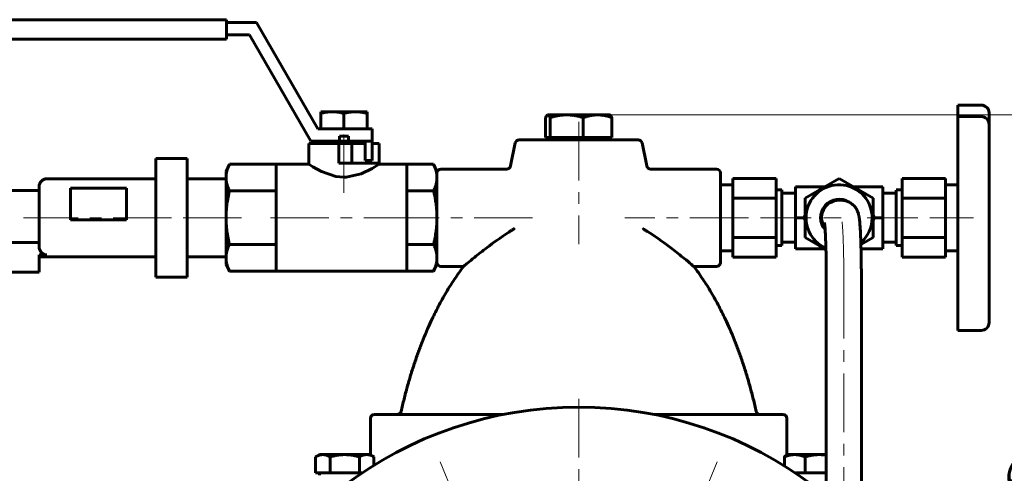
# Model space of a CAD drawing. Header units: millimetres. Extents: x 0 to 594, y 0 to 420.
# Tile 8 of 9: x 398 to 524, y 258 to 316. Entities that reach past the tile are written whole.
import ezdxf

# ---------------------------------------------------------------- set-up
doc = ezdxf.new("R2010")
doc.units = ezdxf.units.MM
for name, pattern in [('K5LT_AXLED', [12, 7.5, -1.5, 1.5, -1.5]), ('K5LT_BASIC', [0]), ('K5LT_THIN', [0])]:
    doc.linetypes.add(name, pattern=pattern)
doc.layers.add('Системный слой', color=7, linetype='Continuous')
doc.layers.add('Системный слой (1)', color=251, linetype='Continuous', true_color=0x6c6c6c)
doc.styles.add('KDIMTEXTSTYLE', font='GOST_AU.SHX', dxfattribs={"width": 0.96, "oblique": 15, "height": 5})
doc.styles.add('KTEXTSTYLE', font='GOST_AU.SHX', dxfattribs={"width": 0.56, "height": 5})
doc.dimstyles.new('KDIMSTYLE (0.50)', dxfattribs={"dimtxt": 5, "dimasz": 1, "dimexe": 2, "dimexo": 0, "dimgap": 1, "dimtad": 1, "dimlfac": 2, "dimtxsty": 'KDIMTEXTSTYLE', "dimsah": 1, "dimcen": 0, "dimdle": 1, "dimadec": 0, "dimazin": 0, "dimtfac": 0.667, "dimtmove": 0, "dimatfit": 3, "dimfxl": 1, "dimtvp": 1, "dimtolj": 1, "dimtzin": 0, "dimarcsym": 0})

# ---------------------------------------------------------------- blocks, each defined once
blk = doc.blocks.new('U25')
at = {"layer": 'Системный слой (1)', "color": 143, "linetype": 'K5LT_BASIC', "lineweight": 60, "true_color": 0x33acca}
for p, q in [((500.46, 294.65), (500.68, 295.02)), ((498.39, 291.05), (498.6, 291.42))]:
    blk.add_line(p, q, dxfattribs=at)
blk = doc.blocks.new('U26')
at = {"layer": 'Системный слой (1)', "color": 143, "linetype": 'K5LT_BASIC', "lineweight": 60, "true_color": 0x33acca}
for p, q in [((498.6, 290.68), (498.39, 291.05)), ((500.68, 287.08), (500.46, 287.45))]:
    blk.add_line(p, q, dxfattribs=at)
blk = doc.blocks.new('U27')
at = {"layer": 'Системный слой (1)', "color": 143, "linetype": 'K5LT_BASIC', "lineweight": 60, "true_color": 0x33acca}
for start, end in [(0, 246.4626), (311.0857, 0)]:
    blk.add_arc((502.97, 291.05), 4.24, start, end, dxfattribs=at)
blk = doc.blocks.new('U28')
at = {"layer": 'Системный слой (1)', "color": 143, "linetype": 'K5LT_BASIC', "lineweight": 60, "true_color": 0x33acca}
for p, q in [((505.26, 295.02), (505.48, 294.65)), ((507.34, 291.42), (507.56, 291.05))]:
    blk.add_line(p, q, dxfattribs=at)
blk = doc.blocks.new('U29')
at = {"layer": 'Системный слой (1)', "color": 143, "linetype": 'K5LT_BASIC', "lineweight": 60, "true_color": 0x33acca}
for p, q in [((500.68, 295.02), (501.11, 295.02)), ((504.83, 295.02), (505.26, 295.02))]:
    blk.add_line(p, q, dxfattribs=at)
blk = doc.blocks.new('U30')
at = {"layer": 'Системный слой (1)', "color": 143, "linetype": 'K5LT_BASIC', "lineweight": 60, "true_color": 0x33acca}
for p, q in [((510.31, 291.05), (510.31, 294.61)), ((510.31, 287.49), (510.31, 291.05))]:
    blk.add_line(p, q, dxfattribs=at)
blk = doc.blocks.new('U31')
at = {"layer": 'Системный слой (1)', "color": 143, "linetype": 'K5LT_BASIC', "lineweight": 60, "true_color": 0x33acca}
for p, q in [((434.91, 297.93), (434.93, 297.91)), ((434.93, 297.91), (435.44, 297.59)), ((435.44, 297.59), (436.54, 296.98)), ((436.54, 296.98), (438.38, 296.34)), ((441.61, 296.68), (443.05, 297.38)), ((443.05, 297.38), (443.84, 297.87)), ((443.84, 297.87), (443.93, 297.93)), ((438.38, 296.34), (439.42, 296.24)), ((439.42, 296.24), (439.7, 296.25)), ((439.7, 296.25), (441.61, 296.68))]:
    blk.add_line(p, q, dxfattribs=at)
blk = doc.blocks.new('U32')
at = {"layer": 'Системный слой (1)', "color": 143, "linetype": 'K5LT_BASIC', "lineweight": 60, "true_color": 0x33acca}
for p, q in [((434.91, 297.93), (430.73, 297.93)), ((447.49, 297.93), (443.93, 297.93))]:
    blk.add_line(p, q, dxfattribs=at)
blk = doc.blocks.new('U34')
at = {"layer": 'Системный слой (1)', "color": 143, "linetype": 'K5LT_BASIC', "lineweight": 60, "true_color": 0x33acca}
for p, q in [((459.84, 265.8), (443.32, 265.8)), ((495.76, 265.8), (479.24, 265.8))]:
    blk.add_line(p, q, dxfattribs=at)
blk = doc.blocks.new('U35')
at = {"layer": 'Системный слой (1)', "color": 143, "linetype": 'K5LT_BASIC', "lineweight": 60, "true_color": 0x33acca}
for p, q in [((487.73, 291.05), (487.73, 296.8)), ((487.73, 285.3), (487.73, 291.05))]:
    blk.add_line(p, q, dxfattribs=at)
blk = doc.blocks.new('U37')
at = {"layer": 'Системный слой (1)', "color": 143, "linetype": 'K5LT_BASIC', "lineweight": 60, "true_color": 0x33acca}
for p, q in [((465.36, 304.06), (465.28, 303.89)), ((465.44, 304.17), (465.36, 304.06)), ((465.51, 304.23), (465.44, 304.17)), ((465.53, 304.24), (465.51, 304.23)), ((465.55, 304.25), (465.53, 304.24)), ((465.58, 304.25), (465.55, 304.25))]:
    blk.add_line(p, q, dxfattribs=at)
blk = doc.blocks.new('U38')
at = {"layer": 'Системный слой (1)', "color": 143, "linetype": 'K5LT_BASIC', "lineweight": 60, "true_color": 0x33acca}
for p, q in [((500.72, 260.64), (500.41, 260.65)), ((501.02, 260.62), (500.72, 260.64)), ((501.33, 260.57), (501.02, 260.62))]:
    blk.add_line(p, q, dxfattribs=at)
blk = doc.blocks.new('U42')
at = {"layer": 'Системный слой (1)', "color": 143, "linetype": 'K5LT_BASIC', "lineweight": 60, "true_color": 0x33acca}
for p, q in [((505.83, 283.05), (505.83, 251.15)), ((505.83, 236.51), (505.83, 229.83))]:
    blk.add_line(p, q, dxfattribs=at)
blk = doc.blocks.new('D2')
at = {"layer": 'Системный слой (1)'}
for points in [[(506.66, 242.2), (510.36, 245.63), (505.9, 243.28), (506.69, 243.03)], [(428.73, 187.88), (433.19, 190.23), (432.4, 190.47), (432.43, 191.3)]]:
    blk.add_hatch(color=7, dxfattribs=at).paths.add_polyline_path(points)
at = {"layer": 'Системный слой (1)', "color": 7, "linetype": 'K5LT_THIN', "lineweight": 18, "true_color": 0xffffff}
for p, q in [((510.36, 245.63), (521.78, 253.71)), ((521.78, 253.71), (540.44, 253.71)), ((428.73, 187.88), (510.36, 245.63)), ((505.9, 243.28), (510.36, 245.63)), ((510.36, 245.63), (506.66, 242.2)), ((506.69, 243.03), (505.9, 243.28)), ((506.66, 242.2), (506.69, 243.03)), ((428.73, 187.88), (432.43, 191.3)), ((432.43, 191.3), (432.4, 190.47)), ((433.19, 190.23), (428.73, 187.88)), ((432.4, 190.47), (433.19, 190.23))]:
    blk.add_line(p, q, dxfattribs=at)
blk.add_wipeout([(523.78, 254.71), (523.78, 262.09), (537.85, 262.09), (537.85, 254.71)]).dxf.layer = 'Системный слой (1)'
at = {"layer": 'Системный слой (1)', "color": 7, "char_height": 5, "attachment_point": 1, "style": 'KTEXTSTYLE'}
for s, insert in [('\\H5.0;\\W1.000;\\Q15;\\Q15;\\W0.960;∅', (523.78, 261.29)), ('\\H5.0;\\W1.000;\\Q15;\\Q15;\\W0.960;200', (527.09, 261.29))]:
    blk.add_mtext(s, dxfattribs=dict(at, insert=insert))
blk = doc.blocks.new('KDIMARROW_01')
at = {"layer": 'Системный слой'}
blk.add_hatch(color=0, dxfattribs=at).paths.add_polyline_path([(0, 0), (-5, 0.66), (-4.5, 0), (-5, -0.66)])
at = {"layer": 'Системный слой', "color": 0, "linetype": 'K5LT_THIN', "lineweight": 18}
for p, q in [((-4.5, 0), (-5, 0.66)), ((-5, 0.66), (0, 0)), ((0, 0), (-5, -0.66)), ((-5, -0.66), (-4.5, 0))]:
    blk.add_line(p, q, dxfattribs=at)
at = {"layer": 'Системный слой (1)', "color": 0, "linetype": 'K5LT_THIN', "lineweight": 18}
blk.add_line((469.54, 216.75), (469.04, 216.75), dxfattribs=at)
blk = doc.blocks.new('D6')
at = {"layer": 'Системный слой (1)'}
for points in [[(559.2, 299.25), (558.54, 304.25), (557.88, 299.25), (558.54, 299.75)], [(558.54, 174.25), (559.2, 179.25), (558.54, 178.75), (557.88, 179.25)]]:
    blk.add_hatch(color=7, dxfattribs=at).paths.add_polyline_path(points)
at = {"layer": 'Системный слой (1)', "color": 7, "linetype": 'K5LT_THIN', "lineweight": 18, "true_color": 0xffffff}
for p, q in [((469.98, 304.25), (560.54, 304.25)), ((557.88, 299.25), (558.54, 304.25)), ((558.54, 304.25), (559.2, 299.25)), ((558.54, 174.25), (558.54, 304.25)), ((558.54, 299.75), (557.88, 299.25)), ((559.2, 299.25), (558.54, 299.75)), ((558.54, 174.25), (557.88, 179.25)), ((557.88, 179.25), (558.54, 178.75)), ((558.54, 178.75), (559.2, 179.25)), ((559.2, 179.25), (558.54, 174.25)), ((495.88, 174.25), (560.54, 174.25))]:
    blk.add_line(p, q, dxfattribs=at)
blk.add_wipeout([(557.54, 233.51), (550.16, 233.51), (550.16, 244.53), (557.54, 244.53)]).dxf.layer = 'Системный слой (1)'
at = {"layer": 'Системный слой (1)', "color": 7, "insert": (550.95, 233.51), "char_height": 5, "attachment_point": 1, "rotation": 90, "style": 'KTEXTSTYLE'}
blk.add_mtext('\\H5.0;\\W1.000;\\Q15;\\Q15;\\W0.960;260', dxfattribs=at)
blk = doc.blocks.new('U45')
at = {"layer": 'Системный слой (1)', "color": 30, "linetype": 'K5LT_AXLED', "lineweight": 18, "true_color": 0xff8000}
for p, q in [((454.24, 253.71), (451.75, 259.71)), ((484.85, 253.71), (487.34, 259.71)), ((456.72, 247.7), (454.24, 253.71)), ((482.36, 247.7), (484.85, 253.71)), ((432.59, 232.06), (426.58, 234.55)), ((506.5, 232.06), (512.5, 234.55)), ((438.59, 229.57), (432.59, 232.06)), ((500.49, 229.57), (506.5, 232.06)), ((438.59, 203.93), (432.59, 201.44)), ((500.49, 203.93), (506.5, 201.44)), ((432.59, 201.44), (426.58, 198.96)), ((506.5, 201.44), (512.5, 198.96)), ((456.72, 185.8), (454.24, 179.8)), ((482.36, 185.8), (484.85, 179.8)), ((454.24, 179.8), (451.75, 173.79)), ((484.85, 179.8), (487.34, 173.79))]:
    blk.add_line(p, q, dxfattribs=at)
for start, end in [(67.5, 112.5), (112.5, 157.5), (22.5, 67.5), (157.5, 202.5), (337.5, 22.5), (202.5, 247.5), (292.5, 337.5), (247.5, 292.5)]:
    blk.add_arc((469.54, 216.75), 40, start, end, dxfattribs=at)

msp = doc.modelspace()

# ---------------------------------------------------------------- linework, layer by layer
at = {"layer": 'Системный слой (1)', "color": 143, "linetype": 'K5LT_BASIC', "lineweight": 60, "true_color": 0x33acca}
for p, q in [((389.1265, 316.4672), (424.3309, 316.4672)), ((424.3309, 313.9526), (424.3309, 316.4672)), ((424.3309, 316.086), (428.1992, 316.086)), ((428.1992, 316.086), (436.067, 302.4585)), ((389.1265, 313.9526), (424.3309, 313.9526)), ((427.2936, 314.5175), (424.3309, 314.5175)), ((435.1615, 300.89), (427.2936, 314.5175)), ((436.442, 304.4396), (436.442, 304.6543)), ((436.442, 304.6543), (437.9303, 304.6543)), ((437.9303, 304.6543), (440.9068, 304.6543)), ((440.9068, 304.6543), (442.3951, 304.6543)), ((442.3951, 304.6543), (442.3951, 304.4396)), ((518.2115, 305.5106), (521.2115, 305.5106)), ((518.2115, 305.5106), (518.2115, 304.0657)), ((436.442, 304.4396), (436.442, 302.4585)), ((439.4185, 304.4396), (439.4185, 302.4585)), ((442.3951, 304.4396), (442.3951, 302.4585)), ((465.2832, 301.3514), (465.2832, 303.8941)), ((465.544, 304.2514), (465.5114, 304.2325)), ((465.544, 304.2514), (465.5764, 304.2514)), ((465.5764, 304.2514), (468.0001, 304.2514)), ((465.8697, 301.3514), (465.8697, 303.8941)), ((468.0001, 304.2514), (471.9677, 304.2514)), ((470.1306, 301.3514), (470.1306, 303.8941)), ((471.9677, 304.2514), (473.544, 304.2514)), ((473.544, 304.2514), (473.5767, 304.2325)), ((473.8049, 301.3514), (473.8049, 303.8941)), ((518.2115, 304.0657), (518.2115, 304.0285)), ((518.2115, 304.0285), (521.2115, 304.0285)), ((518.2115, 304.0285), (518.2115, 296.7199)), ((522.2115, 303.2969), (522.2115, 304.5106)), ((436.067, 302.4585), (437.8208, 302.4585)), ((437.8208, 302.4585), (439.4185, 302.4585)), ((439.4185, 302.4585), (441.0163, 302.4585)), ((441.0163, 302.4585), (443.0279, 302.4585)), ((443.0279, 302.4585), (443.0279, 300.89)), ((522.2115, 303.0285), (522.2115, 303.2969)), ((522.2115, 296.8893), (522.2115, 303.0285)), ((438.8499, 300.89), (435.1615, 300.89)), ((437.485, 300.5763), (437.485, 300.89)), ((438.8499, 301.5174), (438.8499, 300.89)), ((439.9872, 301.5174), (438.8499, 301.5174)), ((439.9872, 300.89), (438.8499, 300.89)), ((439.9872, 300.89), (439.9872, 301.5174)), ((443.0279, 300.89), (439.9872, 300.89)), ((441.3521, 300.5763), (441.3521, 300.89)), ((442.1255, 300.89), (442.1255, 298.3805)), ((443.0279, 300.89), (443.0279, 298.3805)), ((477.1947, 301.0513), (461.8934, 301.0513)), ((465.5764, 301.3514), (465.2832, 301.3514)), ((465.544, 301.3514), (465.544, 301.0513)), ((465.8697, 301.3514), (465.5764, 301.3514)), ((468.0001, 301.3514), (465.8697, 301.3514)), ((470.1306, 301.3514), (468.0001, 301.3514)), ((471.9677, 301.3514), (470.1306, 301.3514)), ((473.8049, 301.3514), (471.9677, 301.3514)), ((473.544, 301.3514), (473.544, 301.0513)), ((434.9069, 297.9254), (434.9069, 300.5763)), ((438.774, 300.5763), (434.9069, 300.5763)), ((438.774, 298.0668), (438.774, 300.5763)), ((441.3521, 300.5763), (438.774, 300.5763)), ((440.4498, 300.5763), (440.4498, 298.0668)), ((441.3521, 300.5763), (442.1255, 300.5763)), ((443.0279, 300.5763), (443.9302, 300.5763)), ((443.9302, 300.5763), (443.9302, 298.0668)), ((461.4037, 300.6521), (460.7958, 297.6979)), ((477.6844, 300.6521), (478.2883, 297.6977)), ((415.2865, 298.6714), (415.2865, 298.6642)), ((419.2865, 298.6714), (415.2865, 298.6714)), ((415.2865, 297.8031), (415.2865, 298.6642)), ((419.2865, 298.6642), (419.2865, 298.6714)), ((419.2865, 297.8031), (419.2865, 298.6642)), ((442.1255, 298.3805), (443.0279, 298.3805)), ((415.2865, 297.8031), (415.2865, 297.2031)), ((415.2865, 290.5831), (415.2865, 297.2031)), ((419.2865, 297.2031), (419.2865, 297.8031)), ((419.2865, 290.5831), (419.2865, 297.2031)), ((424.2865, 297.0045), (424.7159, 297.9254)), ((424.2865, 296.2069), (424.2865, 297.0045)), ((430.7317, 297.9254), (424.7159, 297.9254)), ((430.7317, 297.9254), (430.7317, 294.4884)), ((439.4185, 298.0668), (438.774, 298.0668)), ((443.9302, 298.0668), (439.4185, 298.0668)), ((443.9302, 297.9254), (443.9302, 298.0668)), ((450.9271, 297.9254), (447.4894, 297.9254)), ((447.4894, 297.9254), (447.4894, 294.4884)), ((451.3565, 297.0045), (450.9271, 297.9254)), ((451.3565, 297.0045), (451.3565, 296.2069)), ((460.3102, 297.3013), (451.8565, 297.3013)), ((478.2883, 297.6977), (478.2883, 297.6977)), ((487.2315, 297.3013), (478.7776, 297.3013)), ((478.7776, 297.2985), (478.7776, 297.2985)), ((415.2865, 296.0513), (401.2865, 296.0513)), ((424.2865, 296.0513), (419.2865, 296.0513)), ((424.2865, 291.0513), (424.2865, 296.2069)), ((451.3565, 296.2069), (451.3565, 291.0513)), ((489.3315, 296.096), (489.3315, 293.5737)), ((489.3315, 296.096), (494.8816, 296.096)), ((494.8816, 293.5737), (494.8816, 296.096)), ((498.6027, 293.5737), (502.9715, 296.096)), ((502.9715, 296.096), (507.3403, 293.5737)), ((511.0614, 296.096), (511.0614, 293.5737)), ((516.6115, 296.096), (511.0614, 296.096)), ((516.6115, 293.5737), (516.6115, 296.096)), ((518.2115, 296.7199), (518.2115, 294.3744)), ((522.2115, 293.6056), (522.2115, 296.8893)), ((400.2865, 294.5513), (393.2865, 294.5513)), ((400.2865, 295.0513), (400.2865, 287.3432)), ((404.3197, 290.779), (404.3197, 294.8467)), ((404.3197, 294.8467), (411.4915, 294.8467)), ((411.4915, 294.8467), (411.4915, 290.779)), ((430.7317, 294.4884), (424.7159, 294.4884)), ((430.7317, 294.4884), (430.7317, 291.0513)), ((447.4894, 294.4884), (447.4894, 291.0513)), ((450.9271, 294.4884), (447.4894, 294.4884)), ((489.3315, 295.2931), (487.7315, 295.2931)), ((494.8816, 294.615), (495.6315, 294.615)), ((495.6315, 294.615), (495.6315, 287.4877)), ((497.3815, 295.0213), (498.2624, 295.0213)), ((497.3815, 295.0213), (497.3815, 291.0513)), ((498.2624, 295.0213), (500.6795, 295.0213)), ((507.6807, 295.0213), (505.2636, 295.0213)), ((508.5615, 295.0213), (507.6807, 295.0213)), ((508.5615, 291.0513), (508.5615, 295.0213)), ((511.0614, 294.615), (510.3115, 294.615)), ((516.6115, 295.2931), (518.2115, 295.2931)), ((489.3315, 293.5737), (489.3315, 288.529)), ((489.3315, 293.5737), (494.8816, 293.5737)), ((494.8816, 288.529), (494.8816, 293.5737)), ((495.6315, 294.1946), (497.3815, 294.1946)), ((498.6027, 288.529), (498.6027, 293.5737)), ((502.9715, 293.3013), (502.9792, 293.3013)), ((502.9792, 293.3013), (503.2278, 293.3013)), ((507.3403, 293.5737), (507.3403, 288.529)), ((510.3115, 294.1946), (508.5615, 294.1946)), ((516.6115, 293.5737), (511.0614, 293.5737)), ((511.0614, 293.5737), (511.0614, 288.529)), ((516.6115, 288.529), (516.6115, 293.5737)), ((518.2115, 294.3744), (518.2115, 283.7055)), ((522.2115, 284.6437), (522.2115, 293.6056)), ((411.4915, 290.779), (404.3197, 290.779)), ((424.2865, 285.8958), (424.2865, 291.0513)), ((430.7317, 291.0513), (430.7317, 287.6143)), ((447.4894, 291.0513), (447.4894, 287.6143)), ((451.3565, 291.0513), (451.3565, 285.8958)), ((497.3815, 291.0513), (498.2624, 291.0513)), ((497.3815, 291.0513), (497.3815, 287.0813)), ((498.2624, 291.0513), (498.3874, 291.0513)), ((507.5557, 291.0513), (507.3403, 290.6783)), ((507.6807, 291.0513), (507.5557, 291.0513)), ((508.5615, 291.0513), (507.6807, 291.0513)), ((508.5615, 287.0813), (508.5615, 291.0513)), ((415.2865, 290.5831), (415.2865, 289.5903)), ((415.2865, 283.8313), (415.2865, 289.5903)), ((419.2865, 289.5903), (419.2865, 290.5831)), ((419.2865, 283.8313), (419.2865, 289.5903)), ((489.3315, 288.529), (489.3315, 286.0067)), ((489.3315, 288.529), (494.8816, 288.529)), ((494.8816, 286.0067), (494.8816, 288.529)), ((501.2823, 286.982), (498.6027, 288.529)), ((507.3403, 288.529), (505.7664, 287.6203)), ((511.0614, 288.529), (511.0614, 286.0067)), ((516.6115, 288.529), (511.0614, 288.529)), ((516.6115, 286.0067), (516.6115, 288.529)), ((400.2865, 287.8891), (393.2865, 287.8891)), ((430.7317, 287.6143), (424.7159, 287.6143)), ((430.7317, 287.6143), (430.7317, 284.1773)), ((447.4894, 287.6143), (447.4894, 284.1773)), ((450.9271, 287.6143), (447.4894, 287.6143)), ((494.8816, 287.4877), (495.6315, 287.4877)), ((495.6315, 287.9081), (497.3815, 287.9081)), ((497.3815, 287.0813), (498.2624, 287.0813)), ((498.2624, 287.0813), (500.6795, 287.0813)), ((501.1102, 287.0813), (500.6795, 287.0813)), ((507.6807, 287.0813), (505.7812, 287.0813)), ((508.5615, 287.0813), (507.6807, 287.0813)), ((510.3115, 287.9081), (508.5615, 287.9081)), ((511.0614, 287.4877), (510.3115, 287.4877)), ((400.2865, 284.0513), (400.2865, 286.2816)), ((400.2865, 286.2816), (401.2865, 286.2816)), ((415.2865, 286.0513), (400.2865, 286.0513)), ((424.2865, 286.0513), (419.2865, 286.0513)), ((424.2865, 285.0982), (424.2865, 285.8958)), ((451.3565, 285.8958), (451.3565, 285.0982)), ((489.3315, 286.8095), (487.7315, 286.8095)), ((489.3315, 286.0067), (494.8816, 286.0067)), ((516.6115, 286.0067), (511.0614, 286.0067)), ((516.6115, 286.8095), (518.2115, 286.8095)), ((424.2865, 285.0982), (424.7159, 284.1773)), ((451.3565, 285.0982), (450.9271, 284.1773)), ((454.7668, 284.8013), (451.8565, 284.8013)), ((487.2315, 284.8013), (484.3212, 284.8013)), ((522.2115, 281.9528), (522.2115, 284.6437)), ((400.2865, 284.0513), (393.2865, 284.0513)), ((415.2865, 283.8313), (415.2865, 283.4313)), ((419.2865, 283.4313), (415.2865, 283.4313)), ((419.2865, 283.4313), (419.2865, 283.8313)), ((430.7317, 284.1773), (424.7159, 284.1773)), ((447.4894, 284.1773), (430.7317, 284.1773)), ((450.9271, 284.1773), (447.4894, 284.1773)), ((518.2115, 283.7055), (518.2115, 281.7834)), ((501.3282, 283.0513), (501.3282, 255.3489)), ((522.2115, 277.5921), (522.2115, 281.9528)), ((518.2115, 281.7834), (518.2115, 276.5921)), ((518.2115, 276.5921), (521.2115, 276.5921)), ((442.8236, 260.6193), (442.8236, 265.3013)), ((496.2645, 260.6193), (496.2645, 265.3013)), ((436.268, 260.6514), (435.7652, 260.3611)), ((435.7652, 258.3014), (435.7652, 260.3611)), ((436.268, 260.6514), (436.7034, 260.6514)), ((436.7034, 260.6514), (439.518, 260.6514)), ((437.6416, 258.3014), (437.6416, 260.3611)), ((439.518, 260.6514), (442.3325, 260.6514)), ((441.3943, 258.3014), (441.3943, 260.3611)), ((442.3325, 260.6514), (442.768, 260.6514)), ((442.768, 260.6514), (443.2707, 260.3611)), ((443.2707, 259.2921), (443.2707, 260.3611)), ((495.9452, 259.2129), (495.9452, 260.3611)), ((496.3201, 260.6514), (496.2055, 260.5852)), ((496.3201, 260.6514), (497.272, 260.6514)), ((497.272, 260.6514), (500.4113, 260.6514)), ((498.5988, 258.3014), (498.5988, 260.3611)), ((500.4113, 260.6514), (501.3282, 260.6514)), ((436.7034, 258.3014), (435.7652, 258.3014)), ((436.268, 258.3014), (436.268, 258.0013)), ((437.6416, 258.3014), (436.7034, 258.3014)), ((439.518, 258.3014), (437.6416, 258.3014)), ((441.3943, 258.3014), (439.518, 258.3014)), ((441.7304, 258.3014), (441.3943, 258.3014)), ((498.5988, 258.3014), (497.3577, 258.3014)), ((500.4113, 258.3014), (498.5988, 258.3014)), ((501.3282, 258.3014), (500.4113, 258.3014))]:
    msp.add_line(p, q, dxfattribs=at)
at = {"layer": 'Системный слой (1)', "color": 30, "linetype": 'K5LT_AXLED', "lineweight": 18, "true_color": 0xff8000}
for p, q in [((469.544, 303.3514), (469.544, 287.6689)), ((439.4185, 294.2376), (439.4185, 302.89)), ((417.2865, 291.0513), (398.2865, 291.0513)), ((426.2865, 291.0513), (417.2865, 291.0513)), ((449.4894, 291.0513), (428.7317, 291.0513)), ((463.6215, 291.0513), (449.3565, 291.0513)), ((491.3315, 291.0513), (475.4665, 291.0513)), ((499.3815, 291.0513), (492.8816, 291.0513)), ((503.2278, 291.0513), (500.9715, 291.0513)), ((513.0614, 291.0513), (506.5615, 291.0513)), ((520.2115, 291.0513), (514.6115, 291.0513)), ((469.544, 267.8013), (469.544, 256.5013))]:
    msp.add_line(p, q, dxfattribs=at)
at = {"layer": 'Системный слой (1)', "color": 143, "linetype": 'K5LT_BASIC', "lineweight": 60, "true_color": 0x33acca}
for centre, radius, start, end in [((521.2115, 304.5106), 1, 0, 90), ((521.2115, 303.0285), 1, 0, 90), ((461.8934, 300.5513), 0.5, 90, 168.372439), ((477.1947, 300.5513), 0.5, 11.627561, 90), ((451.8565, 296.8013), 0.5, 90, 180), ((487.2315, 296.8013), 0.5, 0, 90), ((401.2865, 295.0513), 1, 90, 180), ((502.9715, 291.0513), 2.3813, 56.963892, 221.28308), ((502.9715, 291.0513), 2.25, 90, 216.672559), ((451.8565, 285.3013), 0.5, 180, 270), ((487.2315, 285.3013), 0.5, 270, 0), ((521.2115, 277.5921), 1, 270, 0), ((469.544, 216.7514), 50, 301.788331, 238.211669), ((443.3236, 265.3013), 0.5, 90, 180), ((495.7645, 265.3013), 0.5, 0, 90)]:
    msp.add_arc(centre, radius, start, end, dxfattribs=at)
at = {"layer": 'Системный слой (1)', "color": 30, "linetype": 'K5LT_AXLED', "lineweight": 18, "true_color": 0xff8000}
msp.add_ellipse((503.2278, 283.0513), major_axis=(0, 8), ratio=0.04380471, start_param=4.71238897, end_param=6.28318531, dxfattribs=at)
at = {"layer": 'Системный слой (1)', "color": 143, "linetype": 'K5LT_BASIC', "lineweight": 60, "true_color": 0x33acca}
for points, weights in [([(437.9303, 304.6543), (437.2395, 304.6543), (436.442, 304.4396)], [1, 1.04428104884, 1.01222688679]), ([(439.4185, 304.4396), (438.621, 304.6543), (437.9303, 304.6543)], [1.01222688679, 1.04428104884, 1]), ([(440.9068, 304.6543), (440.2161, 304.6543), (439.4185, 304.4396)], [1, 1.04428104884, 1.01222688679]), ([(465.8697, 303.8941), (465.7125, 304.2514), (465.5764, 304.2514)], [1, 1.0379548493, 1]), ([(468.0001, 304.2514), (467.0114, 304.2514), (465.8697, 303.8941)], [1, 1.0379548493, 1]), ([(470.1306, 303.8941), (468.9889, 304.2514), (468.0001, 304.2514)], [1, 1.0379548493, 1]), ([(471.9677, 304.2514), (471.1151, 304.2514), (470.1306, 303.8941)], [1, 1.0379548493, 1]), ([(473.8049, 303.8941), (472.8204, 304.2514), (471.9677, 304.2514)], [1, 1.0379548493, 1]), ([(473.5767, 304.2325), (473.6831, 304.1711), (473.8049, 303.8941)], [1.01349428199, 1.02917820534, 1]), ([(424.7159, 297.9254), (424.2865, 297.0045), (424.2865, 296.2069)], [1.05779032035, 1.06752549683, 1]), ([(451.3565, 296.2069), (451.3565, 297.0045), (450.9271, 297.9254)], [1, 1.06752549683, 1.05779032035]), ([(424.2865, 296.2069), (424.2865, 295.4093), (424.7159, 294.4884)], [1, 1.06752549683, 1.05779032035]), ([(450.9271, 294.4884), (451.3565, 295.4093), (451.3565, 296.2069)], [1.05779032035, 1.06752549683, 1]), ([(424.7159, 294.4884), (424.2865, 292.6465), (424.2865, 291.0513)], [1.05779032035, 1.06752549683, 1]), ([(451.3565, 291.0513), (451.3565, 292.6465), (450.9271, 294.4884)], [1, 1.06752549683, 1.05779032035]), ([(424.2865, 291.0513), (424.2865, 289.4562), (424.7159, 287.6143)], [1, 1.06752549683, 1.05779032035]), ([(450.9271, 287.6143), (451.3565, 289.4562), (451.3565, 291.0513)], [1.05779032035, 1.06752549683, 1]), ([(424.7159, 287.6143), (424.2865, 286.6933), (424.2865, 285.8958)], [1.05779032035, 1.06752549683, 1]), ([(451.3565, 285.8958), (451.3565, 286.6933), (450.9271, 287.6143)], [1, 1.06752549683, 1.05779032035]), ([(424.2865, 285.8958), (424.2865, 285.0982), (424.7159, 284.1773)], [1, 1.06752549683, 1.05779032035]), ([(450.9271, 284.1773), (451.3565, 285.0982), (451.3565, 285.8958)], [1.05779032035, 1.06752549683, 1]), ([(436.7034, 260.6514), (436.268, 260.6514), (435.7652, 260.3611)], [1, 1.0379548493, 1]), ([(437.6416, 260.3611), (437.1388, 260.6514), (436.7034, 260.6514)], [1, 1.0379548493, 1]), ([(439.518, 260.6514), (438.6471, 260.6514), (437.6416, 260.3611)], [1, 1.0379548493, 1]), ([(441.3943, 260.3611), (440.3888, 260.6514), (439.518, 260.6514)], [1, 1.0379548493, 1]), ([(442.3325, 260.6514), (441.8971, 260.6514), (441.3943, 260.3611)], [1, 1.0379548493, 1]), ([(443.2707, 260.3611), (442.768, 260.6514), (442.3325, 260.6514)], [1, 1.0379548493, 1]), ([(497.272, 260.6514), (496.6563, 260.6514), (495.9452, 260.3611)], [1, 1.0379548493, 1]), ([(495.9452, 260.3611), (496.0824, 260.5142), (496.2055, 260.5852)], [1, 1.01965971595, 1.01895289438]), ([(498.5988, 260.3611), (497.8878, 260.6514), (497.272, 260.6514)], [1, 1.0379548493, 1]), ([(500.4113, 260.6514), (499.5701, 260.6514), (498.5988, 260.3611)], [1, 1.0379548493, 1])]:
    msp.add_rational_spline(points, weights, degree=2, dxfattribs=at)
for points, knots in [([(442.3951, 304.4396), (442.248, 304.4792), (442.0029, 304.5375), (441.6649, 304.5983), (441.3544, 304.6369), (441.1013, 304.6523), (440.9482, 304.6543), (440.9068, 304.6543)], [0, 0, 0, 0, 2.15093083, 3.74055483, 5.44353314, 7.31098905, 8, 8, 8, 8]), ([(460.7997, 297.6972), (460.7996, 297.697), (460.7996, 297.6967), (460.7994, 297.6961), (460.7994, 297.6958), (460.7992, 297.6948), (460.799, 297.6942), (460.7986, 297.6924), (460.7984, 297.6912), (460.7976, 297.6877), (460.797, 297.6853), (460.7954, 297.6785), (460.7942, 297.674), (460.7907, 297.6608), (460.788, 297.6521), (460.7796, 297.6267), (460.7732, 297.6103), (460.7566, 297.5739), (460.7461, 297.5542), (460.7223, 297.5162), (460.7091, 297.4978), (460.6805, 297.4631), (460.665, 297.4468), (460.6326, 297.4168), (460.6157, 297.4031), (460.5801, 297.378), (460.5614, 297.3666), (460.5222, 297.346), (460.5017, 297.3369), (460.4594, 297.3214), (460.4377, 297.315), (460.3939, 297.3052), (460.3718, 297.3018), (460.3365, 297.2988), (460.3234, 297.2982), (460.3102, 297.2982)], [0, 0, 0, 0, 0.01942211, 0.01942211, 0.04855528, 0.04855528, 0.10196609, 0.10196609, 0.20393218, 0.20393218, 0.40300883, 0.40300883, 0.79145108, 0.79145108, 1.54891356, 1.54891356, 3.02499465, 3.02499465, 4.8847067, 4.8847067, 6.76907097, 6.76907097, 8.64193151, 8.64193151, 10.45821628, 10.45821628, 12.27852761, 12.27852761, 14.1535293, 14.1535293, 16.03955365, 16.03955365, 17.89945308, 17.89945308, 18.99878672, 18.99878672, 18.99878672, 18.99878672]), ([(478.2883, 297.6977), (478.2881, 297.6976), (478.2881, 297.6975), (478.2882, 297.6973), (478.2882, 297.6972), (478.2883, 297.6967), (478.2884, 297.6965), (478.2885, 297.6957), (478.2886, 297.6952), (478.2889, 297.6937), (478.2891, 297.6928), (478.2898, 297.6899), (478.2902, 297.688), (478.2915, 297.6824), (478.2924, 297.6787), (478.2953, 297.6678), (478.2973, 297.6605), (478.3039, 297.6392), (478.3089, 297.6252), (478.3229, 297.5911), (478.3327, 297.5712), (478.3548, 297.5324), (478.3673, 297.5136), (478.3946, 297.4779), (478.4095, 297.4609), (478.4409, 297.4295), (478.4575, 297.415), (478.4922, 297.3885), (478.5102, 297.3766), (478.5483, 297.3547), (478.5684, 297.3449), (478.61, 297.3278), (478.6314, 297.3206), (478.6749, 297.3092), (478.6969, 297.3049), (478.7385, 297.2998), (478.7581, 297.2986), (478.7776, 297.2985)], [0, 0, 0, 0, 0.00346404, 0.00346404, 0.01715046, 0.01715046, 0.04196772, 0.04196772, 0.08649103, 0.08649103, 0.17298206, 0.17298206, 0.34340853, 0.34340853, 0.67915026, 0.67915026, 1.34041134, 1.34041134, 2.6424888, 2.6424888, 4.58576338, 4.58576338, 6.56350368, 6.56350368, 8.53987072, 8.53987072, 10.47160513, 10.47160513, 12.37060312, 12.37060312, 14.33141197, 14.33141197, 16.31498071, 16.31498071, 18.28240309, 18.28240309, 19.99872256, 19.99872256, 19.99872256, 19.99872256]), ([(503.2278, 293.3013), (503.3207, 293.3013), (503.4137, 293.2956), (503.5985, 293.2727), (503.6901, 293.2556), (503.8704, 293.2103), (503.959, 293.1821), (504.1221, 293.119), (504.1952, 293.0818), (504.2794, 293.0431), (504.2886, 293.0377), (504.3798, 292.9889), (504.4585, 292.9403), (504.6096, 292.8339), (504.6818, 292.7762), (504.8184, 292.6528), (504.8823, 292.5876), (505.0025, 292.4496), (505.0581, 292.3772), (505.1596, 292.2288), (505.206, 292.151), (505.2668, 292.0358), (505.2856, 291.9976), (505.3342, 291.8927), (505.3612, 291.8259), (505.4059, 291.7033), (505.4241, 291.6463), (505.4555, 291.5389), (505.4677, 291.4915), (505.4863, 291.4139), (505.4934, 291.3826), (505.5018, 291.3429), (505.5038, 291.3333), (505.5092, 291.3069), (505.5125, 291.2902), (505.5176, 291.2634), (505.5195, 291.2532), (505.5232, 291.233), (505.5251, 291.223), (505.5286, 291.2029), (505.5304, 291.193), (505.534, 291.1716), (505.5359, 291.1603), (505.5396, 291.1377), (505.5415, 291.1265), (505.5468, 291.0927), (505.5503, 291.0702), (505.5569, 291.0252), (505.5601, 291.0027), (505.5695, 290.9341), (505.5754, 290.8882), (505.5915, 290.7551), (505.6012, 290.665), (505.6246, 290.425), (505.6377, 290.2694), (505.6631, 289.9256), (505.6753, 289.7382), (505.6973, 289.3537), (505.7074, 289.1584), (505.7275, 288.7207), (505.7375, 288.4749), (505.7502, 288.1246), (505.7533, 288.0295), (505.7575, 287.9086), (505.7583, 287.8814), (505.7617, 287.7769), (505.7641, 287.6991), (505.7686, 287.5486), (505.7707, 287.476), (505.7756, 287.2971), (505.7786, 287.1908), (505.7857, 286.8967), (505.7901, 286.7111), (505.8003, 286.2162), (505.8058, 285.903), (505.815, 285.2629), (505.8188, 284.936), (505.8244, 284.2733), (505.8264, 283.9376), (505.8279, 283.4179), (505.8282, 283.2346), (505.8282, 283.0513)], [0, 0, 0, 0, 0.5084141, 0.5084141, 1.01584714, 1.01584714, 1.52306789, 1.52306789, 1.97261558, 1.97261558, 2.03116944, 2.03116944, 2.54062169, 2.54062169, 3.05249222, 3.05249222, 3.56920735, 3.56920735, 4.09470664, 4.09470664, 4.6461217, 4.6461217, 4.93085196, 4.93085196, 5.4569143, 5.4569143, 5.98297664, 5.98297664, 6.50903898, 6.50903898, 6.87725527, 6.87725527, 6.99545459, 6.99545459, 7.20624921, 7.20624921, 7.33646386, 7.33646386, 7.46667851, 7.46667851, 7.59689316, 7.59689316, 7.74578882, 7.74578882, 7.89372752, 7.89372752, 8.19081521, 8.19081521, 8.48732206, 8.48732206, 9.08091659, 9.08091659, 10.17673412, 10.17673412, 11.85492794, 11.85492794, 13.58600427, 13.58600427, 15.16715254, 15.16715254, 16.95170029, 16.95170029, 17.59113472, 17.59113472, 17.77110514, 17.77110514, 18.28260498, 18.28260498, 18.74823214, 18.74823214, 19.42034609, 19.42034609, 20.55420147, 20.55420147, 22.36754877, 22.36754877, 24.18644729, 24.18644729, 26.00993674, 26.00993674, 27, 27, 27, 27]), ([(461.2914, 289.6692), (461.2908, 289.6687), (461.2903, 289.6682), (461.2037, 289.5858), (461.0994, 289.5067), (460.9589, 289.425), (460.9317, 289.4101), (460.9039, 289.396)], [-0.107468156, -0.107468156, -0.107468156, -0.107468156, -0.1069529, -0.1069529, -0.020073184, -0.020073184, 0, 0, 0, 0]), ([(477.7967, 289.6692), (477.7976, 289.6685), (477.7983, 289.6677), (477.9102, 289.5613), (478.0457, 289.4663), (478.1842, 289.396)], [-0.100487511, -0.100487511, -0.100487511, -0.100487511, -0.099798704, -0.099798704, 0, 0, 0, 0]), ([(501.096, 290.4269), (501.0979, 290.4171), (501.1011, 290.3976), (501.1116, 290.3189), (501.1189, 290.2583), (501.1334, 290.1187), (501.1405, 290.0421), (501.1499, 289.9306), (501.1521, 289.9037), (501.1585, 289.8228), (501.1627, 289.7638), (501.167, 289.7056), (501.1672, 289.7035), (501.1723, 289.6312), (501.1772, 289.5567), (501.1858, 289.4227), (501.1894, 289.3616), (501.2036, 289.117), (501.2138, 288.9176), (501.2333, 288.4871), (501.2427, 288.2549), (501.2602, 287.7619), (501.2683, 287.5007), (501.2764, 287.2066), (501.277, 287.1853), (501.2782, 287.1347), (501.2791, 287.1092), (501.2805, 287.0475), (501.2815, 287.0159), (501.2869, 286.7805), (501.2918, 286.5819), (501.3021, 286.0792), (501.3073, 285.7747), (501.316, 285.1516), (501.3196, 284.8329), (501.3249, 284.1866), (501.3267, 283.8588), (501.328, 283.3705), (501.3282, 283.2109), (501.3282, 283.0513)], [0, 0, 0, 0, 0.63241836, 0.63241836, 1.26483673, 1.26483673, 1.8548633, 1.8548633, 2.03224551, 2.03224551, 2.37526685, 2.37526685, 2.38700994, 2.38700994, 2.7919884, 2.7919884, 3.09653879, 3.09653879, 3.98961839, 3.98961839, 4.89685479, 4.89685479, 5.81568076, 5.81568076, 5.88986682, 5.88986682, 5.98023441, 5.98023441, 6.09000197, 6.09000197, 6.74153034, 6.74153034, 7.67239832, 7.67239832, 8.60716838, 8.60716838, 9.54532664, 9.54532664, 10, 10, 10, 10]), ([(460.5914, 289.213), (459.5257, 288.5188), (458.591, 287.8422), (457.1941, 286.7847), (456.6404, 286.3472), (455.8317, 285.6925), (455.5359, 285.4478), (455.1064, 285.089), (454.9567, 284.9625), (454.8225, 284.8486), (454.7929, 284.8235), (454.7706, 284.8045), (454.7669, 284.8014), (454.7668, 284.8013)], [-4.89260315, -4.89260315, -4.89260315, -4.89260315, -4.09027509, -4.09027509, -3.50433205, -3.50433205, -3.09049311, -3.09049311, -2.74394124, -2.74394124, -2.57813353, -2.57813353, -2.49475169, -2.49475169, -2.49475169, -2.49475169]), ([(478.4967, 289.213), (478.4075, 289.2711), (478.314, 289.3275), (478.2108, 289.3823), (478.1975, 289.3892), (478.1842, 289.396)], [0, 0, 0, 0, 0.0647769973, 0.0647769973, 0.0742690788, 0.0742690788, 0.0742690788, 0.0742690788]), ([(484.3212, 284.8013), (484.3212, 284.8014), (484.32, 284.8024), (484.3097, 284.8112), (484.2898, 284.8281), (484.2021, 284.9025), (484.1102, 284.9804), (483.7619, 285.2734), (483.438, 285.5437), (482.6111, 286.2164), (482.0882, 286.6325), (480.6749, 287.7132), (479.6625, 288.4536), (478.4967, 289.213)], [-2.49467673, -2.49467673, -2.49467673, -2.49467673, -2.44659151, -2.44659151, -2.29632335, -2.29632335, -2.03030192, -2.03030192, -1.5408805, -1.5408805, -0.97442027, -0.97442027, -0.11068384, -0.11068384, -0.11068384, -0.11068384]), ([(401.2865, 286.2816), (401.1652, 286.2816), (401.0227, 286.3109), (400.7968, 286.4069), (400.6742, 286.4918), (400.498, 286.6734), (400.4145, 286.8036), (400.3163, 287.0487), (400.2865, 287.2081), (400.2865, 287.3432)], [0, 0, 0, 0, 0.036373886, 0.036373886, 0.073641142, 0.073641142, 0.112308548, 0.112308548, 0.152846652, 0.152846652, 0.152846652, 0.152846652]), ([(492.8229, 265.8013), (492.8229, 265.8013), (492.8229, 265.8013), (492.8017, 265.8027), (492.7804, 265.8027), (492.7577, 265.8057), (492.756, 265.8059), (492.7439, 265.8077), (492.7334, 265.8095), (492.7184, 265.8126), (492.7138, 265.8136), (492.7071, 265.8152), (492.7051, 265.8157), (492.7021, 265.8164), (492.7012, 265.8166), (492.6994, 265.8171), (492.6985, 265.8173), (492.6967, 265.8178), (492.6958, 265.818), (492.6933, 265.8187), (492.6916, 265.8192), (492.6866, 265.8206), (492.6832, 265.8215), (492.6732, 265.8245), (492.6666, 265.8267), (492.6469, 265.8335), (492.6339, 265.8385), (492.6007, 265.8532), (492.5807, 265.8636), (492.543, 265.8865), (492.5252, 265.8991), (492.4917, 265.9262), (492.476, 265.9407), (492.4461, 265.9722), (492.432, 265.9892), (492.4059, 266.0252), (492.3939, 266.0442), (492.3725, 266.0836), (492.3631, 266.104), (492.347, 266.1463), (492.3404, 266.1683), (492.3353, 266.1905)], [0, 0, 0, 0, 0.00069677, 0.00069677, 2.74592482, 2.74592482, 2.96007793, 2.96007793, 4.32949207, 4.32949207, 4.94106099, 4.94106099, 5.21418256, 5.21418256, 5.33615637, 5.33615637, 5.45813018, 5.45813018, 5.57303306, 5.57303306, 5.79930334, 5.79930334, 6.25007617, 6.25007617, 7.14808636, 7.14808636, 8.94410673, 8.94410673, 11.84223421, 11.84223421, 14.64864065, 14.64864065, 17.40708188, 17.40708188, 20.25437339, 20.25437339, 23.15314875, 23.15314875, 26.0497015, 26.0497015, 29, 29, 29, 29])]:
    msp.add_open_spline(points, degree=3, knots=knots, dxfattribs=at)
for points, degree in [([(460.9039, 289.396), (460.8013, 289.3439), (460.693, 289.2791), (460.5914, 289.213)], 3), ([(454.7668, 284.8013), (449.3454, 277.5998), (446.7524, 266.1905)], 2), ([(484.3212, 284.8013), (489.7427, 277.5998), (492.3357, 266.1906)], 2), ([(446.2648, 265.8013), (446.3771, 265.8013), (446.6011, 265.88), (446.7275, 266.081), (446.7524, 266.1905)], 3)]:
    msp.add_open_spline(points, degree=degree, dxfattribs=at)

# ---------------------------------------------------------------- block references
at = {"layer": 'Системный слой (1)'}
for name in ['U37', 'U32', 'U31', 'U35', 'U27', 'U25', 'U29', 'U28', 'U30', 'U26', 'U42', 'U34', 'U38']:
    msp.add_blockref(name, (0, 0), dxfattribs=at)

# ---------------------------------------------------------------- next in the draw order: dimensions: what is measured, and where the dimension line sits
at = {"layer": 'Системный слой (1)', "color": 7}
dim = msp.add_diameter_dim_2p(p1=(387.9062, 158.9996), p2=(551.1818, 274.5032), dimstyle='KDIMSTYLE (0.50)', override={"dimtih": 1, "dimtoh": 1, "dimpost": '\\H5.0;\\W0.960;\\Q15;<>', "dimblk1": 'KDIMARROW_01', "dimblk2": 'KDIMARROW_01', "dimclrt": 7, "dimtol": 1, "dimtp": 0, "dimtm": 0, "dimtdec": 5, "dimtmove": 1, "dimatfit": 2, "dimtolj": 1}, dxfattribs=at)
dim.commit()
dim.dimension.update_dxf_attribs({"geometry": 'D2', "text_midpoint": (523.7838, 253.7066), "dimtype": 163})

# ---------------------------------------------------------------- next in the draw order: linework, layer by layer
at = {"layer": 'Системный слой (1)', "color": 30, "linetype": 'K5LT_AXLED', "lineweight": 18, "true_color": 0xff8000}
msp.add_line((503.5782, 283.0513), (503.5782, 227.8324), dxfattribs=at)

# ---------------------------------------------------------------- next in the draw order: dimensions: what is measured, and where the dimension line sits
at = {"layer": 'Системный слой (1)', "color": 7}
dim = msp.add_linear_dim(base=(558.5401, 174.2514), p1=(469.9839, 304.2514), p2=(495.8832, 174.2514), angle=90, dimstyle='KDIMSTYLE (0.50)', override={"dimexo": 0, "dimpost": '\\H5.0;\\W0.960;\\Q15;<>', "dimblk1": 'KDIMARROW_01', "dimblk2": 'KDIMARROW_01', "dimse1": 0, "dimse2": 0, "dimclrt": 7, "dimtol": 1, "dimtp": 0, "dimtm": 0, "dimtdec": 5, "dimtolj": 1}, dxfattribs=at)
dim.commit()
dim.dimension.update_dxf_attribs({"geometry": 'D6', "text_midpoint": (558.5401, 239.2514), "dimtype": 160})

# ---------------------------------------------------------------- next in the draw order: block references
at = {"layer": 'Системный слой (1)'}
msp.add_blockref('U45', (0, 0), dxfattribs=at)

doc.saveas('drawing.dxf')
